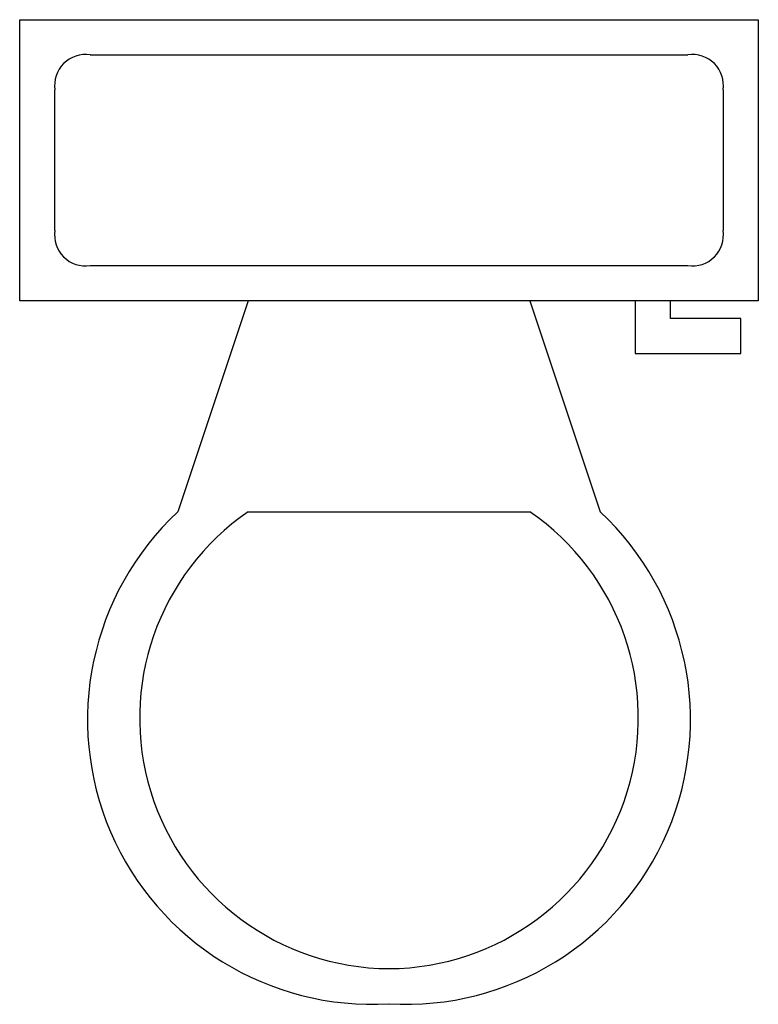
# Model space of a CAD drawing. Extents: x -0.263 to 0.263, y -0.702 to 0.
import ezdxf

# ---------------------------------------------------------------- set-up
doc = ezdxf.new("R2010")
doc.units = 0
doc.header["$LTSCALE"] = 0.1
doc.header["$MEASUREMENT"] = 0
doc.layers.add('MUEBLES', color=251, linetype='CONTINUOUS')

msp = doc.modelspace()

# ---------------------------------------------------------------- linework, layer by layer
at = {"layer": 'MUEBLES'}
for p, q in [((-0.26325, 0), (0.26325, 0)), ((-0.26325, -0.20044), (-0.26325, 0)), ((0.26325, 0), (0.26325, -0.20044)), ((-0.21311, -0.02495), (0.21311, -0.02495)), ((-0.23818, -0.15041), (-0.23818, -0.05004)), ((0.23818, -0.05004), (0.23818, -0.15041)), ((0.21311, -0.1755), (-0.21311, -0.1755)), ((0.26325, -0.20044), (-0.26325, -0.20044)), ((-0.10028, -0.20044), (-0.15042, -0.351)), ((0.10028, -0.20044), (0.15044, -0.351)), ((0.1755, -0.20044), (0.1755, -0.23815)), ((0.20058, -0.21306), (0.20058, -0.20044)), ((0.25072, -0.21306), (0.20058, -0.21306)), ((0.25072, -0.23815), (0.25072, -0.21306)), ((0.1755, -0.23815), (0.25072, -0.23815)), ((-0.10028, -0.351), (0.10028, -0.351))]:
    msp.add_line(p, q, dxfattribs=at)
for centre, radius, start, end in [((-0.21625, -0.04696), 0.02216, 81.8699, 188.13), ((0.21625, -0.04696), 0.02216, 351.87, 98.1301), ((-0.21625, -0.15349), 0.02216, 171.87, 278.13), ((0.21625, -0.15349), 0.02216, 261.87, 8.1301), ((-0.01196, -0.49935), 0.20296, 133.017, 273.38), ((0.00094, -0.49817), 0.17868, 124.505, 269.7), ((0.01196, -0.49935), 0.20296, 266.62, 46.9828), ((-0.00094, -0.49817), 0.17868, 270.3, 55.4946)]:
    msp.add_arc(centre, radius, start, end, dxfattribs=at)

doc.saveas('drawing.dxf')
